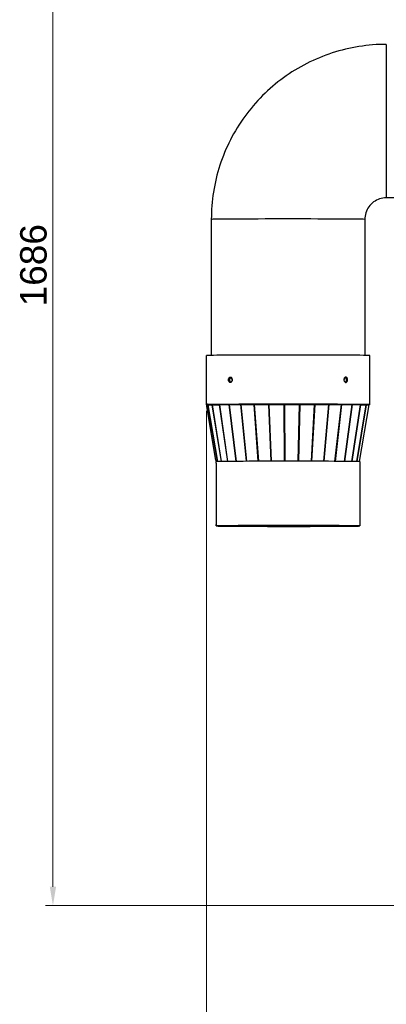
# Model space of a CAD drawing. Header units: millimetres. Extents: x 0 to 5940, y 0 to 4200.
# Tile 8 of 19: x 1218 to 1703, y 2140 to 3442. Entities that reach past the tile are written whole.
import ezdxf

# ---------------------------------------------------------------- set-up
doc = ezdxf.new("R2010")
doc.units = ezdxf.units.MM
doc.header["$LTSCALE"] = 10
doc.layers.add('Quote(ISO)', color=7, linetype='Continuous', lineweight=25, true_color=0x80ff00)
doc.layers.add('Spigoli tangenti visibili(ISO)', color=7, linetype='Continuous', lineweight=15, true_color=0x00803f)
doc.layers.add('Spigoli visibili(ISO)', color=7, linetype='Continuous', lineweight=35)
doc.styles.add('Corrente-BSI', font='arial.ttf')
doc.dimstyles.new('DEFAULT-ISO', dxfattribs={"dimscale": 10, "dimtxt": 3.5, "dimasz": 2.5, "dimexe": 1, "dimexo": 1, "dimgap": 0.762, "dimtad": 1, "dimtoh": 1, "dimrnd": 1e-08, "dimtxsty": 'Corrente-BSI', "dimcen": 0.09, "dimdle": 10, "dimclrd": 7, "dimclre": 7, "dimclrt": 7, "dimazin": 2, "dimtfac": 0.571429, "dimtmove": 0, "dimatfit": 3, "dimfxl": 1, "dimtolj": 1, "dimlwd": 5, "dimlwe": 5, "dimarcsym": 0})

# ---------------------------------------------------------------- blocks, each defined once
blk = doc.blocks.new('*D19')
at = {"layer": 'Defpoints', "color": 0, "linetype": 'Continuous', "transparency": 16777216}
for p in [(1262.4, 3956.7), (1842.4, 3956.7), (1870.9, 2270.4)]:
    blk.add_point(p, dxfattribs=at)
at = {"layer": 'Quote(ISO)', "color": 7, "linetype": 'Continuous', "lineweight": 5, "transparency": 16777216}
for p, q in [((1832.4, 3956.7), (1252.4, 3956.7)), ((1262.4, 2295.4), (1262.4, 3931.7)), ((1860.9, 2270.4), (1252.4, 2270.4))]:
    blk.add_line(p, q, dxfattribs=at)
at = {"layer": 'Quote(ISO)', "color": 7, "linetype": 'Continuous', "transparency": 16777216}
for points in [[(1258.2, 3931.7), (1266.6, 3931.7), (1262.4, 3956.7)], [(1258.2, 2295.4), (1266.6, 2295.4), (1262.4, 2270.4)]]:
    blk.add_solid(points, dxfattribs=at)
at = {"layer": 'Quote(ISO)', "color": 7, "linetype": 'Continuous', "lineweight": 9, "transparency": 16777216, "insert": (1219, 3062.9), "char_height": 35, "attachment_point": 1, "rotation": 90, "style": 'Corrente-BSI'}
blk.add_mtext('\\A1;1686', dxfattribs=at)
blk = doc.blocks.new('*D22')
at = {"layer": 'Defpoints', "color": 0, "linetype": 'Continuous', "transparency": 16777216}
for p in [(1465.4, 2934.8), (2435.9, 2375.4), (1465.4, 2035.4)]:
    blk.add_point(p, dxfattribs=at)
at = {"layer": 'Quote(ISO)', "color": 7, "linetype": 'Continuous', "lineweight": 5, "transparency": 16777216}
for p, q in [((1465.4, 2924.8), (1465.4, 2025.4)), ((2435.9, 2365.4), (2435.9, 2025.4)), ((2410.9, 2035.4), (1490.4, 2035.4))]:
    blk.add_line(p, q, dxfattribs=at)
at = {"layer": 'Quote(ISO)', "color": 7, "linetype": 'Continuous', "transparency": 16777216}
for points in [[(1490.4, 2039.5), (1490.4, 2031.2), (1465.4, 2035.4)], [(2410.9, 2039.5), (2410.9, 2031.2), (2435.9, 2035.4)]]:
    blk.add_solid(points, dxfattribs=at)
at = {"layer": 'Quote(ISO)', "color": 7, "linetype": 'Continuous', "lineweight": 9, "transparency": 16777216, "insert": (1912.1, 2078.7), "char_height": 35, "attachment_point": 1, "style": 'Corrente-BSI'}
blk.add_mtext('\\A1;970', dxfattribs=at)

msp = doc.modelspace()

# ---------------------------------------------------------------- linework, layer by layer
at = {"layer": 'Spigoli tangenti visibili(ISO)', "color": 6, "linetype": 'Continuous', "lineweight": 25, "true_color": 0xff00ff}
for p, q in [((1703.433, 3409.332), (1703.433, 3206.332)), ((1467.454, 2932.85), (1465.454, 2932.85)), ((1465.454, 2932.826), (1467.447, 2932.826)), ((1465.638, 2932.513), (1467.599, 2932.852)), ((1465.782, 2930.492), (1465.783, 2930.492)), ((1469.41, 2932.956), (1467.449, 2932.617)), ((1480.202, 2857.605), (1467.449, 2932.617)), ((1469.483, 2932.958), (1467.595, 2932.621)), ((1480.347, 2857.609), (1467.595, 2932.621)), ((1475.137, 2933.067), (1473.248, 2932.73)), ((1485.295, 2857.704), (1473.248, 2932.73)), ((1475.277, 2933.069), (1473.53, 2932.734)), ((1485.576, 2857.708), (1473.53, 2932.734)), ((1484.404, 2933.171), (1482.656, 2932.836)), ((1493.562, 2857.796), (1482.656, 2932.836)), ((1484.607, 2933.172), (1483.063, 2932.839)), ((1493.969, 2857.8), (1483.063, 2932.839)), ((1496.878, 2933.262), (1495.334, 2932.929)), ((1504.707, 2857.878), (1495.334, 2932.929)), ((1497.137, 2933.263), (1495.852, 2932.932)), ((1505.225, 2857.881), (1495.852, 2932.932)), ((1512.11, 2933.338), (1510.825, 2933.006)), ((1518.327, 2857.946), (1510.825, 2933.006)), ((1512.415, 2933.339), (1511.436, 2933.009)), ((1518.938, 2857.949), (1511.436, 2933.009)), ((1529.551, 2933.396), (1528.571, 2933.066)), ((1533.932, 2857.999), (1528.571, 2933.066)), ((1529.891, 2933.397), (1529.253, 2933.067)), ((1534.614, 2858), (1529.253, 2933.067)), ((1548.572, 2933.434), (1547.934, 2933.104)), ((1550.96, 2858.033), (1547.934, 2933.104)), ((1548.936, 2933.434), (1548.661, 2933.105)), ((1551.688, 2858.034), (1548.661, 2933.105)), ((1568.489, 2933.45), (1568.214, 2933.121)), ((1568.798, 2858.048), (1568.214, 2933.121)), ((1568.863, 2933.45), (1568.962, 2933.121)), ((1569.545, 2858.048), (1568.962, 2933.121)), ((1586.802, 2858.043), (1588.683, 2933.116)), ((1587.543, 2858.042), (1589.424, 2933.115)), ((1588.585, 2933.444), (1588.683, 2933.116)), ((1588.955, 2933.444), (1589.424, 2933.115)), ((1604.325, 2858.018), (1608.603, 2933.088)), ((1605.032, 2858.017), (1609.309, 2933.086)), ((1608.134, 2933.417), (1608.603, 2933.088)), ((1608.487, 2933.416), (1609.309, 2933.086)), ((1620.736, 2857.975), (1627.255, 2933.039)), ((1621.383, 2857.973), (1627.903, 2933.037)), ((1626.433, 2933.369), (1627.255, 2933.039)), ((1626.757, 2933.367), (1627.903, 2933.037)), ((1635.442, 2857.915), (1643.969, 2932.97)), ((1636.007, 2857.912), (1644.534, 2932.967)), ((1642.823, 2933.301), (1643.969, 2932.97)), ((1643.106, 2933.3), (1644.534, 2932.967)), ((1647.915, 2857.84), (1658.142, 2932.885)), ((1648.376, 2857.837), (1658.604, 2932.881)), ((1656.714, 2933.217), (1658.142, 2932.885)), ((1656.945, 2933.215), (1658.604, 2932.881)), ((1657.704, 2857.753), (1669.264, 2932.785)), ((1658.046, 2857.749), (1669.606, 2932.781)), ((1664.458, 2857.656), (1676.933, 2932.675)), ((1664.669, 2857.652), (1677.144, 2932.671)), ((1667.605, 2933.119), (1669.264, 2932.785)), ((1667.776, 2933.117), (1669.606, 2932.781)), ((1667.934, 2857.555), (1680.874, 2932.559)), ((1668.005, 2857.551), (1680.945, 2932.555)), ((1668.022, 2857.55), (1680.945, 2932.441)), ((1675.103, 2933.011), (1676.933, 2932.675)), ((1675.208, 2933.009), (1677.144, 2932.671)), ((1678.939, 2932.897), (1680.874, 2932.559)), ((1478.099, 2859.435), (1478.098, 2859.435)), ((1480.457, 2772.513), (1478.457, 2772.513)), ((1478.457, 2772.488), (1480.457, 2772.488))]:
    msp.add_line(p, q, dxfattribs=at)
msp.add_ellipse((1573.433, 3177.834), major_axis=(101.5, 0), ratio=0.00578025, start_param=0.00000002, end_param=3.14159267, dxfattribs=at)
at = {"layer": 'Spigoli visibili(ISO)', "color": 6, "linetype": 'Continuous', "lineweight": 25, "true_color": 0xff00ff}
for p, q in [((1893.433, 3206.332), (1703.433, 3206.332)), ((1471.933, 3177.834), (1471.933, 2998.05)), ((1674.933, 3177.834), (1674.933, 2998.05)), ((1465.433, 2934.839), (1465.433, 2995.838)), ((1681.433, 2932.838), (1681.433, 2997.837)), ((1465.433, 2934.837), (1465.433, 2934.839)), ((1465.454, 2932.85), (1467.454, 2932.85)), ((1467.597, 2932.852), (1465.636, 2932.513)), ((1465.638, 2932.513), (1467.449, 2932.617)), ((1478.098, 2859.441), (1465.782, 2930.498)), ((1478.098, 2859.435), (1465.782, 2930.492)), ((1467.595, 2932.621), (1473.248, 2932.73)), ((1467.599, 2932.852), (1469.41, 2932.956)), ((1469.483, 2932.958), (1475.137, 2933.067)), ((1473.53, 2932.734), (1482.656, 2932.836)), ((1475.277, 2933.069), (1484.404, 2933.171)), ((1483.063, 2932.839), (1495.334, 2932.929)), ((1484.607, 2933.172), (1496.878, 2933.262)), ((1495.852, 2932.932), (1510.825, 2933.006)), ((1497.137, 2933.263), (1512.11, 2933.338)), ((1511.436, 2933.009), (1528.571, 2933.066)), ((1512.415, 2933.339), (1529.551, 2933.396)), ((1529.253, 2933.067), (1547.934, 2933.104)), ((1529.891, 2933.397), (1548.572, 2933.434)), ((1548.661, 2933.105), (1568.214, 2933.121)), ((1548.936, 2933.434), (1568.489, 2933.45)), ((1568.863, 2933.45), (1588.585, 2933.444)), ((1568.962, 2933.121), (1588.683, 2933.116)), ((1588.955, 2933.444), (1608.134, 2933.417)), ((1589.424, 2933.115), (1608.603, 2933.088)), ((1608.487, 2933.416), (1626.433, 2933.369)), ((1609.309, 2933.086), (1627.255, 2933.039)), ((1626.757, 2933.367), (1642.823, 2933.301)), ((1627.903, 2933.037), (1643.969, 2932.97)), ((1643.106, 2933.3), (1656.714, 2933.217)), ((1644.534, 2932.967), (1658.142, 2932.885)), ((1656.945, 2933.215), (1667.605, 2933.119)), ((1658.604, 2932.881), (1669.264, 2932.785)), ((1667.776, 2933.117), (1675.103, 2933.011)), ((1668.022, 2857.55), (1680.945, 2932.441)), ((1669.606, 2932.781), (1676.933, 2932.675)), ((1675.208, 2933.009), (1678.939, 2932.897)), ((1677.144, 2932.671), (1680.874, 2932.559)), ((1680.945, 2932.555), (1680.945, 2932.441)), ((1478.433, 2855.5), (1478.433, 2774.501)), ((1668.433, 2857.499), (1668.433, 2772.501)), ((1478.433, 2774.501), (1478.433, 2774.5)), ((1478.456, 2772.513), (1480.457, 2772.513))]:
    msp.add_line(p, q, dxfattribs=at)
for centre, major_axis, ratio, start_param, end_param in [((1573.433, 2997.837), (-108, 0), 0.00578025, 3.14159265, 6.26350832), ((1573.433, 2932.838), (-108, 0), 0.00578025, 2.97372183, 6.26350832), ((1573.433, 2932.838), (-108, 0), 0.00578025, 0.01967698, 0.16617605), ((1465.976, 2930.542), (-0.341, 1.971), 0.09965835, 6.27179788, 7.85880211), ((1465.976, 2930.512), (0.343, -1.97), 0.09769263, 3.64412623, 4.70576305), ((1471.487, 2932.614), (-4.057, 0), 0.00570159, 5.99698864, 6.18429297), ((1573.433, 2932.838), (-106, 0), 0.00578025, 6.08986106, 6.26315886), ((1467.937, 2930.881), (-0.341, 1.971), 0.09965835, 6.27179788, 6.28318531), ((1573.433, 2932.838), (-106, 0), 0.00578025, 5.89978048, 6.08582205), ((1477.134, 2932.724), (-4.051, 0), 0.0057189, 5.80923803, 5.99654236), ((1573.433, 2932.838), (-106, 0), 0.00578025, 5.70969991, 5.89574147), ((1486.25, 2932.825), (-4.042, 0), 0.00574496, 5.62076608, 5.80807042), ((1573.433, 2932.838), (106, 0), 0.00578025, 2.37802668, 2.56406825), ((1498.507, 2932.914), (-4.031, 0), 0.00577623, 5.4313404, 5.61864473), ((1573.433, 2932.838), (106, 0), 0.00578025, 2.18794611, 2.37398767), ((1513.463, 2932.988), (-4.02, 0), 0.00580833, 5.24086012, 5.42816446), ((1573.433, 2932.838), (106, 0), 0.00578025, 1.99786553, 2.1839071), ((1530.579, 2933.045), (-4.01, 0), 0.00583662, 5.04937435, 5.23667868), ((1573.433, 2932.838), (106, 0), 0.00578025, 1.80778496, 1.99382652), ((1549.238, 2933.082), (-4.003, 0), 0.0058569, 4.85707953, 5.04438386), ((1573.433, 2932.838), (106, 0), 0.00578025, 1.61770438, 1.80374595), ((1568.77, 2933.098), (-4, 0), 0.00586608, 4.66429383, 4.85159816), ((1573.433, 2932.838), (106, 0), 0.00578025, 1.42762381, 1.61366537), ((1588.469, 2933.092), (-4.001, 0), 0.00586275, 4.47141065, 4.65871498), ((1573.433, 2932.838), (106, 0), 0.00578025, 1.23754324, 1.4235848), ((1573.433, 2932.838), (106, 0), 0.00578025, 1.04746266, 1.23350423), ((1607.626, 2933.065), (-4.006, 0), 0.00584742, 4.27883844, 4.46614277), ((1573.433, 2932.838), (106, 0), 0.00578025, 0.85738209, 1.04342365), ((1625.552, 2933.018), (-4.015, 0), 0.00582244, 4.08693775, 4.27424209), ((1573.433, 2932.838), (106, 0), 0.00578025, 0.66730151, 0.85334308), ((1641.6, 2932.951), (-4.026, 0), 0.00579157, 3.89596711, 4.08327145), ((1573.433, 2932.838), (106, 0), 0.00578025, 0.47722094, 0.6632625), ((1655.193, 2932.869), (-4.037, 0), 0.00575934, 3.70604694, 3.89335127), ((1573.433, 2932.838), (106, 0), 0.00578025, 0.28714037, 0.47318193), ((1665.841, 2932.773), (-4.047, 0), 0.00573031, 3.51714609, 3.70445043), ((1573.433, 2932.838), (106, 0), 0.00578025, 0.09705979, 0.28310136), ((1673.16, 2932.667), (4.055, 0), 0.0057085, 0.18749821, 0.37480255), ((1573.433, 2932.838), (106, 0), 0.00578025, 6.25833247, 6.37476124), ((1676.886, 2932.555), (4.059, 0), 0.00569682, 0, 0.18730424), ((1478.293, 2859.484), (0.341, -1.971), 0.09965835, 4.71720946, 6.12948989), ((1478.293, 2859.456), (0.343, -1.97), 0.09769263, 4.70576305, 6.05196222), ((1573.433, 2857.499), (95, 0), 0.00578025, 0.00000002, 3.11922269), ((1573.433, 2772.501), (-95, 0), 0.00578025, 0.02236998, 6.26081533), ((1573.433, 2772.501), (-93, 0), 0.00578025, 0.02282282, 6.26036248)]:
    msp.add_ellipse(centre, major_axis=major_axis, ratio=ratio, start_param=start_param, end_param=end_param, dxfattribs=at)
for points, knots in [([(1703.433, 3409.332), (1679.19, 3409.332), (1654.952, 3405.493), (1608.84, 3390.51), (1586.974, 3379.369), (1547.749, 3350.871), (1530.395, 3333.518), (1501.896, 3294.293), (1490.755, 3272.427), (1475.772, 3226.315), (1471.933, 3202.076), (1471.933, 3177.834)], [4.71238898, 4.71238898, 4.71238898, 4.71238898, 5.02654825, 5.02654825, 5.34070751, 5.34070751, 5.65486678, 5.65486678, 5.96902604, 5.96902604, 6.28318531, 6.28318531, 6.28318531, 6.28318531]), ([(1703.433, 3206.332), (1700.448, 3206.332), (1697.464, 3205.859), (1691.787, 3204.014), (1689.095, 3202.643), (1684.266, 3199.134), (1682.13, 3196.998), (1678.621, 3192.169), (1677.25, 3189.478), (1675.405, 3183.802), (1674.933, 3180.818), (1674.933, 3177.834)], [4.71238898, 4.71238898, 4.71238898, 4.71238898, 5.02654825, 5.02654825, 5.34070751, 5.34070751, 5.65486678, 5.65486678, 5.96902604, 5.96902604, 6.28318531, 6.28318531, 6.28318531, 6.28318531]), ([(1465.433, 2995.838), (1465.433, 2996.089), (1465.433, 2996.357), (1465.434, 2996.851), (1465.434, 2997.077), (1465.436, 2997.434), (1465.438, 2997.589), (1465.445, 2997.796), (1465.449, 2997.848), (1465.454, 2997.849)], [1.205530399, 1.205530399, 1.205530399, 1.205530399, 1.280867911, 1.280867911, 1.356205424, 1.356205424, 1.431548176, 1.431548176, 1.506890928, 1.506890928, 1.506890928, 1.506890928]), ([(1494.631, 2965.764), (1494.631, 2966.204), (1494.691, 2966.673), (1494.936, 2967.537), (1495.121, 2967.931), (1495.55, 2968.555), (1495.823, 2968.826), (1496.425, 2969.187), (1496.755, 2969.277), (1497.376, 2969.281), (1497.71, 2969.195), (1498.327, 2968.841), (1498.611, 2968.573), (1499.06, 2967.954), (1499.256, 2967.562), (1499.516, 2966.701), (1499.58, 2966.232), (1499.58, 2965.793)], [1.05480195, 1.05480195, 1.05480195, 1.05480195, 1.1866522, 1.1866522, 1.31850244, 1.31850244, 1.45035268, 1.45035268, 1.58220293, 1.58220293, 1.71405317, 1.71405317, 1.84590341, 1.84590341, 1.97775366, 1.97775366, 2.1096039, 2.1096039, 2.1096039, 2.1096039]), ([(1497.795, 2969.128), (1497.708, 2969.092), (1497.622, 2969.049), (1497.237, 2968.818), (1496.965, 2968.547), (1496.535, 2967.923), (1496.35, 2967.529), (1496.106, 2966.665), (1496.046, 2966.196), (1496.046, 2965.756)], [0.62256294, 0.62256294, 0.62256294, 0.62256294, 0.659253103, 0.659253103, 0.791103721, 0.791103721, 0.922954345, 0.922954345, 1.054804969, 1.054804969, 1.054804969, 1.054804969]), ([(1652.235, 2965.764), (1652.235, 2965.325), (1652.175, 2964.856), (1651.93, 2963.996), (1651.745, 2963.603), (1651.316, 2962.984), (1651.043, 2962.717), (1650.441, 2962.363), (1650.111, 2962.277), (1649.49, 2962.281), (1649.156, 2962.37), (1648.539, 2962.731), (1648.255, 2963.002), (1647.806, 2963.626), (1647.61, 2964.021), (1647.35, 2964.884), (1647.285, 2965.353), (1647.285, 2965.793), (1647.285, 2966.232), (1647.35, 2966.701), (1647.61, 2967.562), (1647.806, 2967.954), (1648.255, 2968.573), (1648.539, 2968.841), (1649.156, 2969.195), (1649.49, 2969.281), (1650.111, 2969.277), (1650.441, 2969.187), (1651.043, 2968.826), (1651.316, 2968.555), (1651.745, 2967.931), (1651.93, 2967.537), (1652.175, 2966.673), (1652.235, 2966.204), (1652.235, 2965.764)], [-1.05480195, -1.05480195, -1.05480195, -1.05480195, -0.9229517, -0.9229517, -0.79110146, -0.79110146, -0.65925122, -0.65925122, -0.52740098, -0.52740098, -0.39555073, -0.39555073, -0.26370049, -0.26370049, -0.13185025, -0.13185025, 0, 0, 0, 0.13185025, 0.13185025, 0.26370049, 0.26370049, 0.39555073, 0.39555073, 0.52740098, 0.52740098, 0.65925122, 0.65925122, 0.79110146, 0.79110146, 0.9229517, 0.9229517, 1.05480195, 1.05480195, 1.05480195, 1.05480195]), ([(1650.82, 2965.756), (1650.82, 2966.196), (1650.76, 2966.665), (1650.515, 2967.529), (1650.33, 2967.923), (1649.901, 2968.547), (1649.628, 2968.818), (1649.244, 2969.049), (1649.158, 2969.092), (1649.07, 2969.128)], [-1.054804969, -1.054804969, -1.054804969, -1.054804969, -0.922954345, -0.922954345, -0.791103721, -0.791103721, -0.659253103, -0.659253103, -0.62256294, -0.62256294, -0.62256294, -0.62256294]), ([(1499.58, 2965.793), (1499.58, 2965.353), (1499.516, 2964.884), (1499.256, 2964.021), (1499.06, 2963.626), (1498.611, 2963.002), (1498.327, 2962.731), (1497.71, 2962.37), (1497.376, 2962.281), (1496.755, 2962.277), (1496.425, 2962.363), (1495.823, 2962.717), (1495.55, 2962.984), (1495.121, 2963.603), (1494.936, 2963.996), (1494.691, 2964.856), (1494.631, 2965.325), (1494.631, 2965.764)], [0, 0, 0, 0, 0.13185025, 0.13185025, 0.26370049, 0.26370049, 0.39555073, 0.39555073, 0.52740098, 0.52740098, 0.65925122, 0.65925122, 0.79110146, 0.79110146, 0.9229517, 0.9229517, 1.05480195, 1.05480195, 1.05480195, 1.05480195]), ([(1496.046, 2965.756), (1496.046, 2965.317), (1496.106, 2964.848), (1496.35, 2963.987), (1496.535, 2963.595), (1496.965, 2962.976), (1497.237, 2962.708), (1497.61, 2962.49), (1497.683, 2962.453), (1497.757, 2962.421)], [1.054804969, 1.054804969, 1.054804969, 1.054804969, 1.186655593, 1.186655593, 1.318506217, 1.318506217, 1.450356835, 1.450356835, 1.481591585, 1.481591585, 1.481591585, 1.481591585]), ([(1496.063, 2965.337), (1496.089, 2965.647), (1496.144, 2965.961), (1496.35, 2966.687), (1496.535, 2967.08), (1496.965, 2967.699), (1497.237, 2967.966), (1497.839, 2968.32), (1498.169, 2968.406), (1498.567, 2968.404), (1498.655, 2968.396), (1498.745, 2968.382)], [0.041219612, 0.041219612, 0.041219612, 0.041219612, 0.131850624, 0.131850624, 0.263701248, 0.263701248, 0.395551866, 0.395551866, 0.527402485, 0.527402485, 0.564293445, 0.564293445, 0.564293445, 0.564293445]), ([(1499.558, 2965.337), (1499.529, 2965.636), (1499.472, 2965.937), (1499.256, 2966.654), (1499.06, 2967.049), (1498.611, 2967.673), (1498.327, 2967.944), (1497.933, 2968.174), (1497.845, 2968.217), (1497.756, 2968.253)], [-1.010024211, -1.010024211, -1.010024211, -1.010024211, -0.922951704, -0.922951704, -0.791101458, -0.791101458, -0.659251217, -0.659251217, -0.622611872, -0.622611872, -0.622611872, -0.622611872]), ([(1649.109, 2968.253), (1649.021, 2968.217), (1648.933, 2968.174), (1648.539, 2967.944), (1648.255, 2967.673), (1647.806, 2967.049), (1647.61, 2966.654), (1647.394, 2965.937), (1647.337, 2965.636), (1647.308, 2965.337)], [0.622611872, 0.622611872, 0.622611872, 0.622611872, 0.659251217, 0.659251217, 0.791101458, 0.791101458, 0.922951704, 0.922951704, 1.010024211, 1.010024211, 1.010024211, 1.010024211]), ([(1648.121, 2968.382), (1648.211, 2968.396), (1648.299, 2968.404), (1648.697, 2968.406), (1649.026, 2968.32), (1649.628, 2967.966), (1649.901, 2967.699), (1650.33, 2967.08), (1650.515, 2966.687), (1650.722, 2965.961), (1650.777, 2965.647), (1650.803, 2965.337)], [1.545316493, 1.545316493, 1.545316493, 1.545316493, 1.582207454, 1.582207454, 1.714058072, 1.714058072, 1.84590869, 1.84590869, 1.977759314, 1.977759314, 2.068390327, 2.068390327, 2.068390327, 2.068390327]), ([(1649.109, 2962.421), (1649.183, 2962.453), (1649.256, 2962.49), (1649.628, 2962.708), (1649.901, 2962.976), (1650.33, 2963.595), (1650.515, 2963.987), (1650.76, 2964.848), (1650.82, 2965.317), (1650.82, 2965.756)], [0.628018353, 0.628018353, 0.628018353, 0.628018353, 0.659253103, 0.659253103, 0.791103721, 0.791103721, 0.922954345, 0.922954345, 1.054804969, 1.054804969, 1.054804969, 1.054804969]), ([(1465.454, 2932.85), (1465.449, 2932.849), (1465.445, 2932.897), (1465.438, 2933.099), (1465.436, 2933.251), (1465.434, 2933.604), (1465.434, 2933.828), (1465.433, 2934.32), (1465.433, 2934.588), (1465.433, 2934.839)], [0.904169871, 0.904169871, 0.904169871, 0.904169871, 0.979512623, 0.979512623, 1.054855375, 1.054855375, 1.130192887, 1.130192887, 1.205530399, 1.205530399, 1.205530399, 1.205530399]), ([(1465.433, 2934.837), (1465.433, 2934.586), (1465.433, 2934.318), (1465.434, 2933.824), (1465.434, 2933.598), (1465.436, 2933.241), (1465.438, 2933.086), (1465.445, 2932.879), (1465.449, 2932.827), (1465.454, 2932.826)], [0.6027652, 0.6027652, 0.6027652, 0.6027652, 0.678102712, 0.678102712, 0.753440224, 0.753440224, 0.828782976, 0.828782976, 0.904125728, 0.904125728, 0.904125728, 0.904125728]), ([(1478.433, 2855.5), (1478.433, 2855.751), (1478.433, 2856.019), (1478.434, 2856.513), (1478.434, 2856.739), (1478.437, 2857.096), (1478.439, 2857.251), (1478.446, 2857.458), (1478.451, 2857.51), (1478.457, 2857.511)], [0.602784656, 0.602784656, 0.602784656, 0.602784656, 0.678122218, 0.678122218, 0.753459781, 0.753459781, 0.828804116, 0.828804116, 0.904148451, 0.904148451, 0.904148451, 0.904148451]), ([(1478.457, 2772.513), (1478.451, 2772.511), (1478.446, 2772.56), (1478.439, 2772.761), (1478.437, 2772.914), (1478.434, 2773.267), (1478.434, 2773.491), (1478.433, 2773.983), (1478.433, 2774.25), (1478.433, 2774.501)], [0.301420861, 0.301420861, 0.301420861, 0.301420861, 0.376765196, 0.376765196, 0.452109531, 0.452109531, 0.527447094, 0.527447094, 0.602784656, 0.602784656, 0.602784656, 0.602784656]), ([(1478.433, 2774.5), (1478.433, 2774.249), (1478.433, 2773.981), (1478.434, 2773.487), (1478.434, 2773.261), (1478.437, 2772.904), (1478.439, 2772.748), (1478.446, 2772.541), (1478.451, 2772.49), (1478.457, 2772.488)], [1.205569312, 1.205569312, 1.205569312, 1.205569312, 1.280906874, 1.280906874, 1.356244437, 1.356244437, 1.431588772, 1.431588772, 1.506933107, 1.506933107, 1.506933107, 1.506933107])]:
    msp.add_open_spline(points, degree=3, knots=knots, dxfattribs=at)
for points in [[(1467.453, 2932.827), (1467.451, 2932.83), (1467.45, 2932.837), (1467.449, 2932.851)], [(1467.454, 2932.85), (1467.454, 2932.85), (1467.454, 2932.85), (1467.454, 2932.85)], [(1678.979, 2932.896), (1679.633, 2932.782), (1680.289, 2932.669), (1680.943, 2932.556)], [(1480.457, 2772.488), (1480.455, 2772.489), (1480.453, 2772.497), (1480.451, 2772.513)], [(1480.457, 2772.513), (1480.457, 2772.513), (1480.457, 2772.513), (1480.457, 2772.513)]]:
    msp.add_open_spline(points, degree=3, dxfattribs=at)

# ---------------------------------------------------------------- dimensions: what is measured, and where the dimension line sits
at = {"layer": 'Quote(ISO)', "color": 7, "linetype": 'Continuous', "lineweight": 9}
dim = msp.add_linear_dim(base=(1262.386, 3956.685), p1=(1870.886, 2270.372), p2=(1842.386, 3956.685), angle=90, dimstyle='DEFAULT-ISO', override={"dimgap": 0.762, "dimtoh": 0, "dimdec": 0, "dimtol": 0, "dimlim": 0, "dimtp": 0, "dimtm": 0, "dimtdec": 0, "dimtofl": 0, "dimatfit": 1}, dxfattribs=at)
dim.commit()
dim.dimension.update_dxf_attribs({"geometry": '*D19', "text_midpoint": (1262.386, 3113.528), "dimtype": 160})
dim = msp.add_linear_dim(base=(1465.433, 2035.372), p1=(2435.886, 2375.372), p2=(1465.433, 2934.839), dimstyle='DEFAULT-ISO', override={"dimgap": 0.762, "dimtoh": 0, "dimdec": 0, "dimtol": 0, "dimlim": 0, "dimtp": 0, "dimtm": 0, "dimtdec": 0, "dimtofl": 0, "dimatfit": 1}, dxfattribs=at)
dim.commit()
dim.dimension.update_dxf_attribs({"geometry": '*D22', "text_midpoint": (1950.66, 2035.372), "dimtype": 160})

doc.saveas('drawing.dxf')
